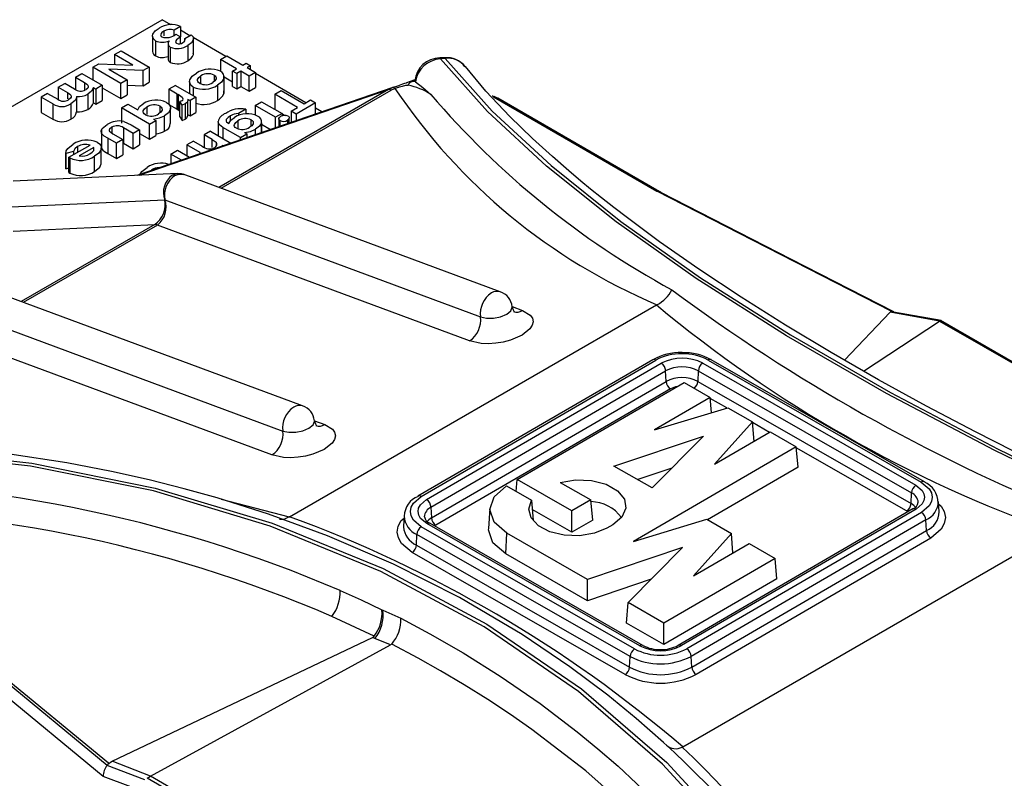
# Model space of a CAD drawing. Header units: inches. Extents: x 0 to 44, y 0 to 34.
# Tile 10 of 13: x 33.5 to 36.7, y 27.3 to 29.7. Entities that reach past the tile are written whole.
import ezdxf

# ---------------------------------------------------------------- set-up
doc = ezdxf.new("R2010")
doc.units = ezdxf.units.IN
doc.header["$LTSCALE"] = 4
doc.header["$MEASUREMENT"] = 0

msp = doc.modelspace()

# ---------------------------------------------------------------- linework, layer by layer
for p, q in [((31.4019, 28.2001), (33.9993, 29.6996)), ((34.027, 29.6836), (33.9993, 29.6996)), ((34.0576, 29.6777), (34.0372, 29.666)), ((34.0372, 29.651), (34.0372, 29.666)), ((34.0576, 29.6777), (34.0576, 29.645)), ((34.087, 29.6489), (34.0576, 29.6659)), ((33.9689, 29.6473), (33.9689, 29.5991)), ((33.9786, 29.6331), (33.9786, 29.5849)), ((34.0046, 29.6628), (34.0046, 29.6483)), ((34.0429, 29.6535), (34.0576, 29.645)), ((34.0576, 29.6242), (34.0576, 29.645)), ((34.0712, 29.6398), (34.0916, 29.6516)), ((34.0712, 29.6328), (34.0712, 29.6398)), ((34.201, 29.5831), (34.0975, 29.6429)), ((34.0983, 29.6377), (34.0983, 29.642)), ((34.0983, 29.5892), (34.0983, 29.6374)), ((34.0184, 29.6224), (34.0184, 29.5742)), ((34.0254, 29.6126), (34.0254, 29.5644)), ((34.0809, 29.6179), (34.0809, 29.5697)), ((33.8493, 29.5889), (33.8697, 29.6007)), ((33.9073, 29.5554), (33.8493, 29.5889)), ((33.8493, 29.5889), (33.8493, 29.5579)), ((33.8697, 29.6007), (33.9581, 29.5496)), ((34.0983, 29.5892), (34.0977, 29.5938)), ((34.184, 29.5733), (34.2044, 29.5851)), ((34.235, 29.5439), (34.184, 29.5733)), ((34.184, 29.5733), (34.184, 29.5362)), ((34.2044, 29.5851), (34.2554, 29.5557)), ((34.8938, 29.5792), (34.8787, 29.5784)), ((34.8954, 29.5763), (34.8804, 29.5755)), ((33.7802, 29.549), (33.7993, 29.56)), ((33.7802, 29.549), (33.7802, 29.5092)), ((33.8686, 29.498), (33.7802, 29.549)), ((33.7993, 29.56), (33.9073, 29.5554)), ((33.9391, 29.5387), (33.8308, 29.5433)), ((33.8308, 29.5433), (33.889, 29.5097)), ((33.9581, 29.5496), (33.9391, 29.5387)), ((33.9581, 29.5496), (33.9581, 29.5014)), ((34.2225, 29.5367), (34.235, 29.5439)), ((34.2554, 29.5557), (34.2656, 29.5616)), ((34.2656, 29.5616), (34.2792, 29.5537)), ((34.2792, 29.5537), (34.269, 29.5478)), ((34.269, 29.5478), (34.2951, 29.5328)), ((34.2792, 29.5419), (34.2792, 29.5537)), ((33.7253, 29.5173), (33.7457, 29.5291)), ((33.7253, 29.5173), (33.7538, 29.5009)), ((33.7253, 29.5173), (33.7253, 29.4783)), ((33.7457, 29.5291), (33.8103, 29.4918)), ((33.889, 29.5097), (33.8686, 29.498)), ((33.889, 29.5097), (33.889, 29.4615)), ((33.9391, 29.4905), (33.9391, 29.5387)), ((34.1225, 29.4985), (34.1225, 29.5221)), ((34.1638, 29.5243), (34.1638, 29.5035)), ((34.1948, 29.5137), (34.1948, 29.4655)), ((34.1955, 29.4739), (34.1955, 29.5221)), ((34.1955, 29.5185), (34.2225, 29.5029)), ((34.2361, 29.5289), (34.2225, 29.5367)), ((34.2225, 29.4885), (34.2225, 29.5367)), ((34.2486, 29.5361), (34.2361, 29.5289)), ((34.2361, 29.5289), (34.2361, 29.4806)), ((34.2747, 29.521), (34.2486, 29.5361)), ((34.2486, 29.5361), (34.2486, 29.4878)), ((34.2951, 29.5328), (34.2747, 29.521)), ((34.2747, 29.4728), (34.2747, 29.521)), ((34.2951, 29.5328), (34.2951, 29.4846)), ((34.4543, 29.4369), (34.2951, 29.5288)), ((34.7997, 29.5093), (34.7729, 29.5001)), ((33.671, 29.4859), (33.6913, 29.4977)), ((33.671, 29.4859), (33.6998, 29.4693)), ((33.671, 29.4859), (33.671, 29.4468)), ((33.7223, 29.4798), (33.6913, 29.4977)), ((33.7538, 29.5009), (33.7538, 29.4774)), ((33.7822, 29.4845), (33.7899, 29.48)), ((33.7822, 29.4363), (33.7822, 29.4845)), ((33.8103, 29.4918), (33.7899, 29.48)), ((33.7899, 29.48), (33.7899, 29.4318)), ((33.8103, 29.4918), (33.8103, 29.4436)), ((33.8103, 29.4834), (33.8686, 29.4497)), ((33.8686, 29.4497), (33.8686, 29.498)), ((33.889, 29.4926), (33.9391, 29.4905)), ((34.7292, 29.4851), (33.919, 29.2067)), ((33.9268, 29.2071), (34.716, 29.4783)), ((33.9391, 29.4905), (33.9581, 29.5014)), ((34.0415, 29.491), (34.0211, 29.4793)), ((34.0472, 29.4642), (34.0211, 29.4793)), ((34.0211, 29.4793), (34.0211, 29.4311)), ((34.0415, 29.491), (34.1061, 29.4538)), ((34.0865, 29.5037), (34.0865, 29.4651)), ((34.0981, 29.4864), (34.0981, 29.4584)), ((34.175, 29.4922), (34.175, 29.444)), ((34.716, 29.4783), (34.1794, 29.1684)), ((34.186, 29.166), (34.7244, 29.4768)), ((34.2225, 29.4885), (34.2361, 29.4806)), ((34.2361, 29.4806), (34.2486, 29.4878)), ((34.2486, 29.4878), (34.2747, 29.4728)), ((34.2747, 29.4728), (34.2951, 29.4846)), ((34.716, 29.4783), (34.7285, 29.4848)), ((34.7365, 29.4821), (34.7244, 29.4768)), ((34.7876, 29.5028), (34.7997, 29.507)), ((34.8, 29.5036), (34.7876, 29.5028)), ((34.7997, 29.507), (34.8, 29.5036)), ((33.637, 29.4663), (33.6166, 29.4545)), ((33.6541, 29.4328), (33.6166, 29.4545)), ((33.6166, 29.4545), (33.6166, 29.4063)), ((33.637, 29.4663), (33.6694, 29.4476)), ((33.6998, 29.4693), (33.6998, 29.4494)), ((33.7282, 29.4564), (33.7282, 29.4081)), ((33.7644, 29.464), (33.7644, 29.4157)), ((33.8686, 29.4497), (33.889, 29.4615)), ((34.0472, 29.4642), (34.0504, 29.4624)), ((34.0472, 29.416), (34.0472, 29.4642)), ((34.0504, 29.4624), (34.0504, 29.4142)), ((34.08, 29.4479), (34.0879, 29.4433)), ((34.1061, 29.4538), (34.0879, 29.4433)), ((34.1061, 29.4538), (34.1061, 29.4055)), ((34.1948, 29.4655), (34.1952, 29.4739)), ((34.3558, 29.4637), (34.3762, 29.4755)), ((34.4283, 29.4219), (34.3558, 29.4637)), ((34.3558, 29.4637), (34.3558, 29.4161)), ((34.3762, 29.4755), (34.4487, 29.4336)), ((34.4487, 29.4336), (34.4691, 29.4454)), ((34.4691, 29.4454), (34.485, 29.4362)), ((35.0437, 29.4575), (35.0435, 29.4575)), ((35.0513, 29.4559), (35.0456, 29.4576)), ((35.0486, 29.4553), (35.5646, 29.1573)), ((35.0542, 29.4541), (35.0486, 29.4553)), ((35.0542, 29.4541), (35.0506, 29.456)), ((35.0542, 29.4541), (35.5618, 29.1611)), ((35.565, 29.1602), (35.0617, 29.4507)), ((33.6541, 29.4328), (33.6541, 29.3846)), ((33.7111, 29.4332), (33.7111, 29.385)), ((33.7822, 29.4363), (33.7899, 29.4318)), ((33.7899, 29.4318), (33.8103, 29.4436)), ((33.871, 29.4201), (33.8914, 29.4319)), ((33.9594, 29.3691), (33.871, 29.4201)), ((33.871, 29.4201), (33.871, 29.3719)), ((33.8914, 29.4319), (33.9225, 29.414)), ((33.951, 29.4232), (33.951, 29.3991)), ((33.993, 29.4049), (33.993, 29.4256)), ((34.0211, 29.4311), (34.0472, 29.416)), ((34.0261, 29.3713), (34.0261, 29.4195)), ((34.0472, 29.416), (34.0504, 29.4142)), ((34.0624, 29.443), (34.0553, 29.4405)), ((34.0625, 29.4292), (34.0553, 29.4405)), ((34.0553, 29.3923), (34.0553, 29.4405)), ((34.072, 29.4328), (34.0625, 29.4292)), ((34.0625, 29.3809), (34.0625, 29.4292)), ((34.072, 29.4328), (34.072, 29.3846)), ((34.0805, 29.3941), (34.0805, 29.4423)), ((34.0879, 29.4433), (34.0879, 29.3951)), ((34.2643, 29.4161), (34.241, 29.4027)), ((34.2643, 29.4161), (34.2643, 29.4012)), ((34.2941, 29.4281), (34.3145, 29.4399)), ((34.2941, 29.4281), (34.2941, 29.398)), ((34.3587, 29.3908), (34.2941, 29.4281)), ((34.3145, 29.4399), (34.3791, 29.4026)), ((34.4079, 29.4101), (34.4283, 29.4219)), ((34.485, 29.4362), (34.4238, 29.4009)), ((34.485, 29.4012), (34.485, 29.4362)), ((34.5045, 29.4079), (34.485, 29.4192)), ((33.6166, 29.4063), (33.6541, 29.3846)), ((33.9725, 29.3851), (33.9798, 29.3809)), ((34.0074, 29.3472), (34.0074, 29.3955)), ((34.0504, 29.4142), (34.0553, 29.4112)), ((34.0553, 29.3923), (34.0625, 29.3809)), ((34.0625, 29.3809), (34.072, 29.3846)), ((34.08, 29.3997), (34.0879, 29.3951)), ((34.0879, 29.3951), (34.1061, 29.4055)), ((34.2159, 29.3798), (34.2159, 29.3948)), ((34.241, 29.4027), (34.241, 29.3958)), ((34.3791, 29.4026), (34.3587, 29.3908)), ((34.3587, 29.3578), (34.3587, 29.3908)), ((34.3689, 29.3863), (34.3689, 29.3613)), ((34.3791, 29.4026), (34.3791, 29.3941)), ((34.3791, 29.402), (34.3884, 29.3967)), ((34.4019, 29.3726), (34.4019, 29.3881)), ((34.4079, 29.4101), (34.4079, 29.3747)), ((34.4238, 29.4009), (34.4079, 29.4101)), ((34.4238, 29.4009), (34.4238, 29.3802)), ((33.8406, 29.3594), (33.8406, 29.3409)), ((33.908, 29.3394), (33.877, 29.3573)), ((33.877, 29.3573), (33.877, 29.3091)), ((33.878, 29.3774), (33.9017, 29.3666)), ((33.9017, 29.3666), (33.9284, 29.3512)), ((33.9594, 29.3691), (33.9798, 29.3809)), ((33.9594, 29.3209), (33.9594, 29.3691)), ((33.9798, 29.3809), (33.9798, 29.3327)), ((34.1766, 29.3754), (34.1766, 29.3327)), ((34.2472, 29.3265), (34.1921, 29.3583)), ((34.1921, 29.3583), (34.1921, 29.3237)), ((34.2395, 29.3796), (34.2395, 29.3562)), ((34.2814, 29.3627), (34.2814, 29.3826)), ((34.2954, 29.336), (34.2954, 29.353)), ((34.3138, 29.3732), (34.3138, 29.3424)), ((34.3139, 29.3798), (34.3139, 29.3806)), ((34.3139, 29.3424), (34.3139, 29.3754)), ((34.3139, 29.3685), (34.3422, 29.3521)), ((34.3728, 29.3627), (34.3728, 29.3801)), ((34.3961, 29.3811), (34.3961, 29.3707)), ((33.8074, 29.3501), (33.8074, 29.3019)), ((33.8081, 29.3396), (33.8081, 29.2914)), ((33.8547, 29.3087), (33.8276, 29.3243)), ((33.8276, 29.3243), (33.8276, 29.2761)), ((33.8331, 29.3463), (33.8436, 29.3386)), ((33.8436, 29.3386), (33.8751, 29.3204)), ((33.9284, 29.3512), (33.908, 29.3394)), ((33.908, 29.2912), (33.908, 29.3394)), ((33.9284, 29.3512), (33.9284, 29.303)), ((33.9284, 29.3388), (33.9594, 29.3209)), ((33.9594, 29.3209), (33.9798, 29.3327)), ((34.1527, 29.3465), (34.1323, 29.3347)), ((34.158, 29.3199), (34.1323, 29.3347)), ((34.1323, 29.3347), (34.1323, 29.2957)), ((34.1527, 29.3465), (34.2173, 29.3092)), ((34.2472, 29.3265), (34.2676, 29.3383)), ((34.2472, 29.3195), (34.2472, 29.3265)), ((34.2604, 29.3424), (34.2676, 29.3383)), ((34.2676, 29.3383), (34.2676, 29.3265)), ((33.7048, 29.264), (33.7715, 29.3025)), ((33.732, 29.298), (33.732, 29.2797)), ((33.7829, 29.2947), (33.7375, 29.2685)), ((33.7829, 29.2856), (33.7829, 29.2947)), ((33.8068, 29.2454), (33.8068, 29.2936)), ((33.8751, 29.3204), (33.8547, 29.3087)), ((33.8547, 29.2604), (33.8547, 29.3087)), ((33.8751, 29.3204), (33.8751, 29.2722)), ((33.8751, 29.31), (33.877, 29.3091)), ((33.877, 29.3091), (33.908, 29.2912)), ((33.908, 29.2912), (33.9284, 29.303)), ((34.0983, 29.3151), (34.0779, 29.3033)), ((34.1203, 29.2789), (34.0779, 29.3033)), ((34.0779, 29.3033), (34.0779, 29.2688)), ((34.0983, 29.3151), (34.1264, 29.2989)), ((34.158, 29.3199), (34.1703, 29.3117)), ((34.158, 29.2947), (34.158, 29.3199)), ((34.1703, 29.3117), (34.1703, 29.2994)), ((34.1917, 29.3004), (34.1899, 29.3015)), ((34.1899, 29.3015), (34.1899, 29.2998)), ((33.7187, 29.2826), (33.6949, 29.2761)), ((33.6949, 29.2789), (33.6949, 29.2307)), ((33.6949, 29.2279), (33.6949, 29.2761)), ((33.7077, 29.2622), (33.7048, 29.264)), ((33.7048, 29.2157), (33.7048, 29.264)), ((33.7077, 29.2622), (33.7077, 29.214)), ((33.7187, 29.2826), (33.7187, 29.272)), ((33.7857, 29.2193), (33.7857, 29.2675)), ((33.8276, 29.2761), (33.8547, 29.2604)), ((33.8547, 29.2604), (33.8751, 29.2722)), ((34.0276, 29.2743), (34.048, 29.2861)), ((34.0604, 29.2553), (34.0276, 29.2743)), ((34.0276, 29.2743), (34.0276, 29.244)), ((34.048, 29.2861), (34.086, 29.2641)), ((34.1203, 29.2759), (34.1203, 29.2789)), ((33.6953, 29.2307), (33.6949, 29.2279)), ((33.6949, 29.2279), (33.7048, 29.2306)), ((34.0486, 29.2127), (33.5281, 29.1887)), ((33.7048, 29.2157), (33.7077, 29.214)), ((33.966, 29.2243), (33.966, 29.2229)), ((35.0694, 28.8382), (34.0662, 29.2104)), ((35.5618, 29.1611), (35.5684, 29.1574)), ((35.5646, 29.1573), (35.5684, 29.1574)), ((36.3062, 28.7767), (35.5646, 29.1573)), ((35.5691, 29.157), (35.5646, 29.1573)), ((35.5684, 29.1574), (35.5691, 29.157)), ((35.5684, 29.1574), (35.5725, 29.1561)), ((35.5742, 29.1543), (35.5691, 29.157)), ((35.5691, 29.157), (35.5732, 29.1557)), ((35.5742, 29.1543), (36.3136, 28.7753)), ((33.522, 29.1072), (34.0078, 29.1295)), ((34.0078, 29.1295), (35.0071, 28.7587)), ((33.5285, 29.0305), (33.976, 29.0511)), ((33.976, 29.0511), (33.5537, 28.8073)), ((33.9844, 29.0496), (33.5603, 28.8048)), ((34.9727, 28.6829), (33.9844, 29.0496)), ((34.4438, 28.477), (33.4406, 28.8493)), ((34.4028, 28.1263), (35.564, 28.7966)), ((35.107, 28.7914), (35.1397, 28.7793)), ((35.564, 28.7966), (35.5655, 28.7974)), ((33.3822, 28.7683), (34.3815, 28.3975)), ((36.1585, 28.6218), (36.3037, 28.7741)), ((36.4592, 28.7457), (36.3037, 28.7741)), ((36.3083, 28.7756), (36.3062, 28.7767)), ((36.3083, 28.7756), (36.3136, 28.7753)), ((36.3136, 28.7753), (36.4644, 28.748)), ((36.2187, 28.5873), (36.4592, 28.7457)), ((36.4592, 28.7457), (36.4593, 28.7457)), ((36.4631, 28.7475), (36.4593, 28.7457)), ((36.4593, 28.7457), (38.4489, 27.5989)), ((36.4631, 28.7475), (36.4644, 28.748)), ((36.4631, 28.7475), (38.4628, 27.5941)), ((36.4632, 28.7473), (36.4644, 28.748)), ((34.3471, 28.3217), (33.3588, 28.6884)), ((35.5519, 28.6229), (34.8092, 28.1911)), ((34.8191, 28.1902), (35.5618, 28.622)), ((34.8364, 28.1803), (35.5791, 28.6121)), ((35.5791, 28.6121), (35.5793, 28.6122)), ((35.7103, 28.6124), (36.3848, 28.2258)), ((35.7275, 28.6223), (36.402, 28.2358)), ((35.7372, 28.6233), (35.737, 28.6235)), ((36.4118, 28.2368), (35.7372, 28.6233)), ((34.8504, 28.1562), (35.593, 28.588)), ((35.5945, 28.5542), (35.593, 28.588)), ((35.6964, 28.5882), (35.6949, 28.5544)), ((35.6964, 28.5882), (36.3709, 28.2016)), ((34.8519, 28.1223), (35.5945, 28.5542)), ((35.1235, 28.2437), (35.6515, 28.5507)), ((35.6515, 28.5507), (35.7337, 28.5036)), ((35.6949, 28.5544), (36.3695, 28.1678)), ((35.6085, 28.5309), (34.8658, 28.0991)), ((35.7337, 28.5036), (35.5577, 28.4013)), ((35.738, 28.4558), (35.7337, 28.5036)), ((35.7868, 28.4705), (35.7339, 28.5008)), ((35.5577, 28.4013), (35.7899, 28.4714)), ((35.7899, 28.4714), (35.8677, 28.4268)), ((34.4814, 28.4303), (34.5141, 28.4181)), ((35.8677, 28.4268), (35.7479, 28.2923)), ((35.8726, 28.3648), (35.8677, 28.4268)), ((35.9216, 28.3932), (35.8679, 28.424)), ((35.7479, 28.2923), (35.9239, 28.3946)), ((35.9239, 28.3946), (36.0061, 28.3475)), ((35.4291, 28.2866), (35.7129, 28.3817)), ((35.7129, 28.3817), (35.5502, 28.2172)), ((36.0061, 28.3475), (35.491, 28.048)), ((36.0119, 28.2832), (36.0061, 28.3475)), ((36.3556, 28.1445), (36.0063, 28.3447)), ((35.5502, 28.2172), (35.4291, 28.2866)), ((35.503, 28.2443), (35.6137, 28.2814)), ((36.0119, 28.2832), (35.7256, 28.1167)), ((35.1201, 28.206), (35.1235, 28.2437)), ((35.2965, 28.1446), (35.1235, 28.2437)), ((35.2596, 28.2351), (35.3566, 28.1795)), ((36.4118, 28.2368), (36.4116, 28.2369)), ((35.0892, 28.2237), (35.1686, 28.1782)), ((36.3695, 28.1678), (36.3709, 28.2016)), ((34.1866, 28.1819), (34.4015, 28.1254)), ((35.1686, 28.1782), (35.1734, 28.1145)), ((35.3566, 28.1795), (35.2965, 28.1446)), ((35.3624, 28.1152), (35.3566, 28.1795)), ((36.4583, 28.1417), (36.4562, 28.1746)), ((34.8504, 28.1562), (34.8519, 28.1223)), ((35.0362, 28.1534), (35.0321, 28.089)), ((35.2965, 28.0769), (35.1708, 28.1489)), ((35.2965, 28.0769), (35.2965, 28.1446)), ((36.3754, 28.151), (35.6328, 27.7191)), ((36.3853, 28.15), (35.6427, 27.7182)), ((36.4026, 28.1401), (35.6599, 27.7083)), ((34.4015, 28.1254), (34.4028, 28.1263)), ((34.7655, 28.1294), (34.7634, 28.0964)), ((35.3624, 28.1152), (35.2965, 28.0769)), ((35.491, 28.048), (35.7232, 28.1181)), ((36.4166, 28.116), (35.6739, 27.6842)), ((35.7232, 28.1181), (35.801, 28.0735)), ((36.4181, 28.0822), (36.4166, 28.116)), ((34.7634, 28.0964), (34.7633, 28.0947)), ((35.4942, 27.7079), (34.8197, 28.0945)), ((35.5114, 27.7179), (34.8369, 28.1045)), ((35.5212, 27.7189), (34.8467, 28.1055)), ((35.0872, 28.0085), (35.0901, 28.0745)), ((35.3461, 27.9278), (35.0901, 28.0745)), ((35.4257, 28.1011), (35.4071, 28.0903)), ((35.6469, 27.3981), (36.8254, 28.0784)), ((35.6754, 27.6503), (36.4181, 28.0822)), ((34.8044, 28.0365), (34.8058, 28.0704)), ((35.4804, 27.6838), (34.8058, 28.0704)), ((35.801, 28.0735), (35.6812, 27.9389)), ((36.432, 28.0589), (35.6894, 27.6271)), ((35.8059, 28.0115), (35.801, 28.0735)), ((35.465, 27.6266), (34.7905, 28.0132)), ((34.8044, 28.0365), (35.4789, 27.6499)), ((35.6462, 28.0284), (35.3461, 27.9278)), ((35.4741, 27.8544), (35.6462, 28.0284)), ((35.6812, 27.9389), (35.8572, 28.0413)), ((35.8572, 28.0413), (35.9394, 27.9942)), ((35.3454, 27.8605), (35.0872, 28.0085)), ((35.9394, 27.9942), (35.5874, 27.7895)), ((35.9452, 27.9299), (35.9394, 27.9942)), ((35.547, 27.9281), (35.3454, 27.8605)), ((35.3454, 27.8605), (35.3461, 27.9278)), ((35.9452, 27.9299), (35.5874, 27.7219)), ((34.6978, 27.83), (34.7548, 27.805)), ((35.469, 27.7897), (35.4741, 27.8544)), ((35.5874, 27.7895), (35.4741, 27.8544)), ((33.8254, 27.3389), (33.2516, 27.8135)), ((33.2518, 27.8222), (33.8297, 27.347)), ((34.6706, 27.7483), (34.537, 27.8107)), ((33.8133, 27.3043), (33.2354, 27.7809)), ((35.5874, 27.7219), (35.469, 27.7897)), ((35.5874, 27.7219), (35.5874, 27.7895)), ((33.8412, 27.3525), (34.6649, 27.7439)), ((34.6729, 27.7409), (34.6649, 27.7439)), ((34.7227, 27.7207), (34.6729, 27.7409)), ((33.9631, 27.3047), (34.7227, 27.7207)), ((34.7267, 27.7228), (34.726, 27.7232)), ((35.4789, 27.6499), (35.4804, 27.6838)), ((35.6754, 27.6503), (35.6739, 27.6842)), ((35.6894, 27.6271), (35.689, 27.6269)), ((35.6469, 27.3981), (35.6452, 27.3973)), ((33.8254, 27.3389), (33.8314, 27.3456)), ((33.9452, 27.2937), (33.8254, 27.3389)), ((33.9631, 27.3047), (33.8412, 27.3525)), ((33.9007, 27.271), (33.8133, 27.3043)), ((33.9527, 27.2982), (33.9629, 27.3046)), ((36.1271, 26.0441), (33.9527, 27.2982)), ((33.9629, 27.3046), (33.9631, 27.3047)), ((36.1328, 26.0509), (33.9629, 27.3046))]:
    msp.add_line(p, q)
at = {"flags": 128}
for points in [[(33.9786, 29.6331), (33.9728, 29.6375), (33.9696, 29.6427), (33.9689, 29.648), (33.9703, 29.6538), (33.9778, 29.664), (33.9899, 29.6726)], [(34.0046, 29.6628), (33.9991, 29.6589), (33.9956, 29.6542), (33.9949, 29.6516), (33.9951, 29.6492), (33.9965, 29.6468), (33.9991, 29.6448)], [(34.0576, 29.645), (34.0455, 29.6358), (34.0422, 29.6304), (34.0424, 29.6275), (34.0433, 29.6261), (34.0447, 29.625)], [(34.0651, 29.6271), (34.0689, 29.6298), (34.0714, 29.633), (34.0723, 29.6364), (34.0721, 29.6381), (34.0712, 29.6398)], [(34.0983, 29.6374), (34.0926, 29.6268), (34.0809, 29.6179)], [(34.0916, 29.6516), (34.0973, 29.6449), (34.0983, 29.6374)], [(34.0189, 29.5742), (34.0187, 29.5723), (34.0209, 29.568), (34.0254, 29.5644)], [(34.8786, 29.5784), (34.8788, 29.5783), (34.8796, 29.5775), (34.8804, 29.5755)], [(38.6265, 27.5136), (38.203, 27.6623), (37.7897, 27.8198), (37.3869, 27.9859), (37.0005, 28.1585), (36.6342, 28.336), (36.2916, 28.5165), (35.975, 28.6989), (35.6896, 28.8802), (35.4365, 29.0592), (35.2156, 29.2359), (35.0291, 29.4091), (34.8804, 29.5755)], [(34.8937, 29.5789), (34.8939, 29.5791), (34.8954, 29.5763)], [(34.8954, 29.5763), (35.044, 29.4102), (35.2303, 29.2375), (35.4508, 29.0612), (35.7035, 28.8826), (35.9885, 28.7018), (36.3046, 28.5198), (36.6452, 28.3404), (37.0069, 28.1651), (37.3896, 27.9941), (37.7914, 27.8282), (38.2041, 27.6709), (38.6265, 27.5225)], [(36.754, 28.3033), (36.5734, 28.3946), (36.4181, 28.4766), (36.2661, 28.5601), (36.1171, 28.6456), (35.9719, 28.7327), (35.8319, 28.8208), (35.6975, 28.91), (35.5739, 28.9966), (35.472, 29.0719), (35.4286, 29.1053), (35.3898, 29.1359), (35.3553, 29.1636), (35.3248, 29.1887), (35.2865, 29.221), (35.2346, 29.2662), (35.1714, 29.3239), (35.1002, 29.3933), (35.0244, 29.4737), (34.9591, 29.5516)], [(34.0981, 29.4864), (34.0916, 29.4913), (34.0878, 29.4971), (34.0865, 29.5033), (34.0874, 29.5094), (34.095, 29.521), (34.1081, 29.5308)], [(34.1185, 29.4981), (34.1148, 29.5007), (34.1124, 29.5038), (34.1114, 29.507), (34.1116, 29.5105), (34.1154, 29.5168), (34.1225, 29.5221)], [(34.1638, 29.5243), (34.1674, 29.5217), (34.1699, 29.5187), (34.1709, 29.5155), (34.1706, 29.5121), (34.1668, 29.5058), (34.1598, 29.5005)], [(34.1948, 29.5137), (34.1878, 29.5021), (34.175, 29.4922)], [(33.7538, 29.5009), (33.7615, 29.4957), (33.7645, 29.4927), (33.766, 29.4894), (33.7659, 29.4862), (33.7645, 29.4831), (33.7576, 29.4771)], [(33.7822, 29.4845), (33.7765, 29.4733), (33.7644, 29.464)], [(34.7365, 29.4821), (34.7416, 29.484), (34.7471, 29.4858), (34.7472, 29.4859), (34.7481, 29.4861), (34.7504, 29.4868), (34.759, 29.4893), (34.7597, 29.4895), (34.7708, 29.492), (34.7722, 29.4922), (34.7729, 29.4923), (34.7729, 29.4923), (34.773, 29.4923), (34.773, 29.4923), (34.773, 29.4923), (34.773, 29.4923), (34.773, 29.4923), (34.773, 29.4923), (34.773, 29.4923), (34.7728, 29.4922), (34.7728, 29.4922), (34.7728, 29.4922), (34.7728, 29.4922), (34.7728, 29.4922), (34.7728, 29.4922), (34.7728, 29.4922), (34.7728, 29.4922), (34.7728, 29.4922), (34.7777, 29.4923)], [(34.7729, 29.5001), (34.7771, 29.5015), (34.7876, 29.5028)], [(34.801, 29.5028), (34.8005, 29.5032), (34.8, 29.5036)], [(34.801, 29.5028), (34.8247, 29.4852), (34.8498, 29.4632)], [(33.6998, 29.4693), (33.7075, 29.4641), (33.7105, 29.4611), (33.7118, 29.4578), (33.7115, 29.4544), (33.7097, 29.4511), (33.7029, 29.4455)], [(33.7282, 29.4564), (33.7281, 29.4531), (33.7274, 29.4499), (33.7239, 29.4438), (33.7111, 29.4332)], [(34.0624, 29.443), (34.064, 29.4441), (34.0651, 29.4453), (34.0658, 29.4482), (34.0651, 29.451), (34.063, 29.4536), (34.0504, 29.4624)], [(34.08, 29.4479), (34.0806, 29.4459), (34.0808, 29.4438), (34.0795, 29.4397), (34.0765, 29.436), (34.072, 29.4328)], [(35.0616, 29.4505), (35.06, 29.452), (35.0542, 29.4541)], [(33.9225, 29.414), (33.9283, 29.4247), (33.9399, 29.4337)], [(33.9466, 29.3988), (33.9428, 29.4014), (33.9404, 29.4045), (33.9394, 29.4078), (33.9398, 29.4113), (33.9438, 29.4178), (33.951, 29.4232)], [(33.993, 29.4256), (33.9966, 29.423), (33.999, 29.4199), (34, 29.4167), (33.9996, 29.4132), (33.9957, 29.4069), (33.9885, 29.4016)], [(34.0131, 29.4375), (34.0165, 29.4354), (34.0196, 29.433), (34.0239, 29.4277), (34.0259, 29.4221), (34.0256, 29.416), (34.0195, 29.4049), (34.0074, 29.3955)], [(33.9725, 29.3851), (33.9914, 29.3886), (34.0074, 29.3955)], [(34.2159, 29.3948), (34.208, 29.3895), (34.2027, 29.3832), (34.202, 29.3795), (34.2025, 29.3779), (34.2036, 29.3764), (34.2111, 29.3709)], [(34.2111, 29.3709), (34.2168, 29.3815), (34.2285, 29.3903)], [(34.3728, 29.3801), (34.3708, 29.3815), (34.3695, 29.3832), (34.3689, 29.385), (34.369, 29.3869), (34.3707, 29.3904), (34.3745, 29.3934)], [(34.398, 29.3943), (34.4, 29.3929), (34.4013, 29.3912), (34.4018, 29.3894), (34.4018, 29.3875), (34.3999, 29.384), (34.3961, 29.3811)], [(33.8081, 29.3396), (33.8067, 29.3474), (33.8101, 29.3551), (33.8259, 29.3679)], [(33.8406, 29.3594), (33.8335, 29.3534), (33.8322, 29.3499), (33.8323, 29.3481), (33.8331, 29.3463)], [(34.1921, 29.3583), (34.1809, 29.3668), (34.1775, 29.3718), (34.1766, 29.3771)], [(34.2348, 29.3559), (34.2312, 29.3585), (34.2288, 29.3615), (34.2279, 29.3647), (34.2283, 29.3681), (34.2323, 29.3743), (34.2395, 29.3796)], [(34.2604, 29.3424), (34.2794, 29.3461), (34.2954, 29.353)], [(34.2814, 29.3826), (34.2849, 29.38), (34.2872, 29.3769), (34.2879, 29.3737), (34.2874, 29.3703), (34.2832, 29.3641), (34.2761, 29.3589)], [(34.3138, 29.3732), (34.3075, 29.3622), (34.2954, 29.353)], [(33.8276, 29.3243), (33.8164, 29.3314), (33.8081, 29.3396)], [(33.6949, 29.2761), (33.696, 29.2844), (33.7007, 29.2922), (33.7178, 29.3055)], [(33.732, 29.298), (33.723, 29.2909), (33.7187, 29.2826)], [(33.7944, 29.3116), (33.801, 29.3067), (33.8053, 29.3011), (33.8068, 29.2952), (33.8061, 29.2888), (33.7988, 29.2773), (33.7857, 29.2675)], [(34.1643, 29.2943), (34.1671, 29.2961), (34.1694, 29.298), (34.1724, 29.3025), (34.1727, 29.3072), (34.1703, 29.3117)], [(33.7712, 29.2748), (33.7783, 29.2799), (33.783, 29.2857)], [(33.7857, 29.2193), (33.8021, 29.2329), (33.8067, 29.2434), (33.8064, 29.2453)], [(33.93, 29.2105), (33.9301, 29.2108), (33.9348, 29.2186), (33.9519, 29.2319)], [(34.0317, 29.2076), (34.0455, 29.2124), (34.0486, 29.2121)], [(34.04, 29.2061), (34.0537, 29.211), (34.0684, 29.2095)], [(34.0685, 29.2096), (34.0605, 29.2118), (34.0487, 29.2127)], [(35.5618, 29.1611), (35.5647, 29.1604), (35.5671, 29.1593)], [(35.5728, 29.1561), (35.5701, 29.1576), (35.5671, 29.1593)], [(35.578, 29.1534), (35.5759, 29.1545), (35.5733, 29.1558)], [(36.3154, 28.7746), (35.9894, 28.942), (35.5801, 29.1519)], [(35.0071, 28.7587), (35.026, 28.7547), (35.0484, 28.755), (35.0708, 28.7595), (35.0899, 28.7675), (35.1028, 28.7779), (35.1074, 28.7891), (35.1073, 28.7911)], [(35.1397, 28.7793), (35.1641, 28.7647), (35.1711, 28.7546), (35.1734, 28.7436), (35.1708, 28.7321), (35.1634, 28.7205), (35.1384, 28.7006), (35.1019, 28.685), (35.0791, 28.6791), (35.0553, 28.6754), (35.0315, 28.674), (35.0088, 28.675), (34.9727, 28.6829)], [(36.3083, 28.7756), (36.3055, 28.7751), (36.3037, 28.7741)], [(38.4669, 27.5926), (37.5729, 28.1082), (36.4641, 28.7479)], [(35.6301, 28.5383), (35.6243, 28.5372), (35.6085, 28.5309)], [(34.5141, 28.4181), (34.5385, 28.4035), (34.5455, 28.3935), (34.5478, 28.3824), (34.5452, 28.3709), (34.5378, 28.3593), (34.5128, 28.3394), (34.4763, 28.3238), (34.4535, 28.3179), (34.4296, 28.3143), (34.4059, 28.3129), (34.3832, 28.3139), (34.3471, 28.3217)], [(34.3815, 28.3975), (34.4004, 28.3935), (34.4228, 28.3938), (34.4452, 28.3983), (34.4643, 28.4064), (34.4772, 28.4168), (34.4818, 28.4279), (34.4817, 28.4299)], [(35.5861, 27.4118), (35.4998, 27.4878), (35.4095, 27.5615), (35.2899, 27.6514), (35.1388, 27.7534), (34.9401, 27.8708), (34.7319, 27.9762), (34.523, 28.0661), (34.3363, 28.1346), (34.1737, 28.186), (34.0697, 28.215), (33.9584, 28.243), (33.8394, 28.2694), (33.6981, 28.2965), (33.5175, 28.3244), (33.2965, 28.3489), (33.0349, 28.3649), (32.7715, 28.3665)], [(36.313, 26.1869), (36.1853, 26.5055), (36.0204, 26.8058), (35.8184, 27.0871), (35.5833, 27.3433), (35.3168, 27.5735), (35.0188, 27.7775), (34.6916, 27.9531), (34.3418, 28.0966), (33.9722, 28.2077), (33.5828, 28.2864), (33.1759, 28.3318), (32.7589, 28.343)], [(32.7607, 28.3519), (33.1788, 28.3409), (33.5868, 28.2956), (33.9773, 28.2168), (34.348, 28.1057), (34.6987, 27.9621), (35.0269, 27.7864), (35.327, 27.5813), (35.5968, 27.3482), (35.8338, 27.0894), (36.0359, 26.8074), (36.2007, 26.5064), (36.3284, 26.1869)], [(35.2596, 28.2351), (35.3082, 28.2431), (35.3585, 28.241), (35.4046, 28.229), (35.4407, 28.2086), (35.4624, 28.1823), (35.4672, 28.1532), (35.4544, 28.125), (35.4257, 28.1011)], [(36.402, 28.2358), (36.4268, 28.2148), (36.4341, 28.2017), (36.4366, 28.188), (36.4343, 28.1743), (36.4271, 28.1611), (36.4026, 28.1401)], [(35.0901, 28.0745), (35.0503, 28.1087), (35.0361, 28.149), (35.0498, 28.1894), (35.0892, 28.2237)], [(36.3848, 28.2258), (36.4045, 28.2092), (36.4103, 28.1988), (36.4122, 28.1879), (36.4104, 28.1771), (36.4047, 28.1667), (36.3853, 28.15)], [(34.8197, 28.0945), (34.7949, 28.1154), (34.7876, 28.1286), (34.7851, 28.1423), (34.7874, 28.156), (34.7946, 28.1692), (34.8191, 28.1902)], [(34.8092, 28.1911), (34.8092, 28.1911), (34.8095, 28.1912)], [(34.8369, 28.1045), (34.8172, 28.1211), (34.8114, 28.1314), (34.8095, 28.1423), (34.8113, 28.1532), (34.817, 28.1636), (34.8364, 28.1803)], [(35.4071, 28.0903), (35.3673, 28.0739), (35.3203, 28.0661), (35.2715, 28.0678), (35.2265, 28.0787), (35.1903, 28.0977), (35.1671, 28.1226), (35.1596, 28.1505), (35.1686, 28.1782)], [(36.3832, 28.1568), (36.3783, 28.1616), (36.3695, 28.1678)], [(36.4567, 28.167), (36.4648, 28.1601), (36.4746, 28.1425), (36.4781, 28.1238), (36.4748, 28.105), (36.4652, 28.0874), (36.432, 28.0589)], [(34.4015, 28.1254), (34.3847, 28.1176), (34.3738, 28.1176), (34.3711, 28.119)], [(34.7905, 28.0132), (34.7569, 28.0415), (34.7471, 28.0591), (34.7436, 28.0779), (34.7469, 28.0967), (34.7565, 28.1143), (34.765, 28.1216)], [(34.8519, 28.1223), (34.8431, 28.1161), (34.8383, 28.1112)], [(35.0872, 28.0085), (35.0464, 28.0435), (35.032, 28.0849), (35.0334, 28.089)], [(34.5629, 27.8927), (34.6292, 27.8627), (34.6948, 27.8315)], [(34.6948, 27.8315), (34.6963, 27.8308), (34.6978, 27.83)], [(34.7548, 27.805), (34.8472, 27.7557), (34.9526, 27.6951), (35.0695, 27.6218), (35.1959, 27.5348), (35.3129, 27.4458), (35.3787, 27.3916), (35.4422, 27.3365), (35.5012, 27.2822), (35.5583, 27.2267), (35.6174, 27.1658), (35.6781, 27.0993), (35.7339, 27.0342), (35.7933, 26.96), (35.8556, 26.8762), (35.9196, 26.7828), (35.9842, 26.6794), (36.0323, 26.5952), (36.0684, 26.5273), (36.1091, 26.4446), (36.156, 26.34), (36.196, 26.2401), (36.2222, 26.1681), (36.2369, 26.1248)], [(34.6649, 27.7439), (34.6683, 27.7459), (34.6706, 27.7483)], [(34.726, 27.7232), (34.7245, 27.7219), (34.7227, 27.7207)], [(36.1859, 26.0649), (36.1375, 26.2018), (36.0865, 26.3266), (36.0238, 26.4605), (35.9622, 26.5767), (35.8874, 26.7018), (35.8131, 26.8128), (35.7273, 26.9274), (35.6397, 27.0323), (35.495, 27.1834), (35.3401, 27.3217), (35.1698, 27.4528), (35.1019, 27.5002), (35.0304, 27.5474), (34.9556, 27.5942), (34.8802, 27.6389), (34.8101, 27.6784), (34.7267, 27.7228)], [(33.8297, 27.347), (33.8305, 27.3463), (33.8314, 27.3456)], [(33.8314, 27.3456), (33.8358, 27.3494), (33.8412, 27.3525)]]:
    msp.add_lwpolyline(points, dxfattribs=at)
for centre, radius, start, end in [((34.0283, 29.6138), 0.0703, 65.4139, 123.1805), ((34.0241, 29.6307), 0.0376, 69.627, 121.3289), ((34.0014, 29.6825), 0.0544, 245.1628, 292.4212), ((34.0131, 29.6884), 0.0458, 252.2046, 310.4391), ((34.0306, 29.6235), 0.0121, 134.2883, 244.1252), ((34.0482, 29.6665), 0.0585, 246.98, 303.9315), ((34.053, 29.6446), 0.0213, 247.3242, 304.8041), ((33.9837, 29.5982), 0.0142, 176.1725, 248.9951), ((34.0006, 29.6297), 0.0499, 243.8387, 290.9831), ((34.0662, 29.6003), 0.034, 295.6755, 340.9476), ((34.8784, 29.4993), 0.0791, 89.8555, 175.4879), ((34.8855, 29.4903), 0.0854, 93.4622, 171.5567), ((34.8993, 29.5027), 0.0767, 39.8961, 94.226), ((34.9061, 29.5145), 0.0628, 34.8539, 99.8314), ((34.048, 29.6211), 0.0611, 248.2783, 302.6331), ((34.1511, 29.4624), 0.0808, 65.8728, 122.1865), ((34.1451, 29.4864), 0.0422, 63.6745, 122.3543), ((34.176, 29.5185), 0.0194, 345.5906, 65.3727), ((33.7421, 29.5061), 0.0329, 233.0483, 297.966), ((34.131, 29.5622), 0.0827, 246.5481, 302.1892), ((34.137, 29.5361), 0.0423, 243.9657, 302.5772), ((34.7166, 29.457), 0.0213, 68.6563, 91.5784), ((33.4614, 33.2448), 3.9677, 288.6229, 289.3013), ((34.7296, 29.4751), 0.00981, 45.8703, 96.8846), ((36.2956, 30.5256), 1.8761, 213.7931, 247.0976), ((34.8037, 29.4779), 0.0297, 122.8414, 151.0136), ((34.7354, 29.2835), 0.213, 57.5048, 78.5362), ((33.6878, 29.4724), 0.0309, 233.4958, 299.342), ((33.7345, 29.5162), 0.0602, 263.9779, 299.7558), ((34.1561, 29.4814), 0.0419, 296.8849, 337.6411), ((36.8992, 31.211), 2.6935, 220.4599, 241.4656), ((35.0447, 29.4533), 0.00432, 27.1575, 104.5593), ((33.6823, 29.4777), 0.053, 237.8429, 302.9383), ((33.7345, 29.4681), 0.0603, 263.995, 299.7386), ((33.7494, 29.4468), 0.0344, 295.7224, 342.2591), ((33.9801, 29.3677), 0.0773, 64.6741, 121.3169), ((33.9743, 29.3863), 0.0436, 64.5497, 122.203), ((34.1307, 29.5146), 0.0834, 252.8382, 302.1318), ((34.2482, 29.3338), 0.0839, 78.9177, 124.5065), ((33.6823, 29.4294), 0.0529, 237.8393, 302.9418), ((33.7023, 29.4094), 0.0259, 289.8701, 357.3065), ((33.965, 29.4376), 0.043, 244.5857, 303.1376), ((34.0665, 29.3978), 0.0143, 292.831, 345.1539), ((34.2133, 29.3672), 0.038, 109.4309, 164.8654), ((34.2439, 29.3499), 0.0529, 93.1473, 122.0214), ((34.2689, 29.3258), 0.0761, 64.5668, 122.1066), ((34.2632, 29.3432), 0.0434, 65.234, 123.1319), ((34.2942, 29.3762), 0.0198, 351.4265, 68.0052), ((34.3871, 29.372), 0.0248, 64.0097, 120.5707), ((33.8638, 29.3077), 0.0712, 78.4565, 122.1851), ((33.8572, 29.3309), 0.033, 53.2348, 120.3079), ((33.9997, 29.3718), 0.0258, 287.3772, 358.7981), ((34.2528, 29.3942), 0.0423, 244.8095, 303.4276), ((34.3836, 29.4029), 0.0252, 244.8398, 299.9292), ((33.9707, 29.4094), 0.0722, 277.2532, 300.5129), ((33.7616, 29.2393), 0.0794, 65.5659, 123.4245), ((33.7565, 29.2586), 0.0464, 71.1033, 121.9519), ((33.7727, 29.2901), 0.0112, 337.3042, 24.2873), ((33.8576, 29.3346), 0.0658, 221.0991, 242.8046), ((34.1488, 29.3251), 0.0345, 229.4869, 296.7681), ((33.7422, 29.3306), 0.0766, 243.2182, 304.6167), ((33.7459, 29.3165), 0.0487, 260.0881, 301.271), ((33.9962, 29.1658), 0.0796, 72.2774, 123.7905), ((33.9909, 29.1839), 0.0474, 90.2106, 121.5251), ((33.7418, 29.2878), 0.0814, 245.1816, 302.6532), ((34.0709, 29.1529), 0.0673, 125.6555, 200.3211), ((34.0832, 29.1429), 0.0766, 124.3297, 190.0624), ((34.0323, 29.1863), 0.0213, 68.6563, 91.5784), ((35.574, 29.1455), 0.00881, 46.2926, 88.5171), ((33.9331, 29.1141), 0.0762, 304.2538, 11.6721), ((33.9428, 29.1052), 0.0694, 306.8129, 20.5078), ((33.9766, 29.0298), 0.0213, 68.6563, 91.5784), ((35.0858, 28.7687), 0.0793, 123.9202, 187.2463), ((35.0592, 28.8075), 0.0323, 71.4365, 123.2602), ((35.0535, 28.7868), 0.0537, 4.5554, 72.4913), ((35.5195, 28.8902), 0.1036, 296.3718, 333.9623), ((39.0252, 33.4301), 5.716, 233.3422, 247.815), ((35.1331, 28.7931), 0.0258, 184.3425, 228.8941), ((38.2126, 31.9817), 4.1424, 230.2542, 250.4353), ((35.122, 28.8063), 0.0323, 250.8823, 303.2866), ((34.9284, 28.7487), 0.0793, 303.9202, 7.2463), ((35.6389, 28.4717), 0.174, 88.0051, 119.8326), ((35.6424, 28.4694), 0.1726, 89.2303, 117.7322), ((35.6473, 28.4689), 0.1731, 62.4244, 90.8782), ((35.65, 28.4673), 0.1783, 60.8458, 91.6378), ((35.556, 28.6144), 0.00949, 52.9745, 116.1312), ((35.6171, 28.5268), 0.1102, 119.9972, 120.1771), ((35.5629, 28.5866), 0.0302, 2.6318, 57.6073), ((35.6449, 28.4857), 0.1425, 62.6993, 117.4204), ((35.7267, 28.5869), 0.0303, 122.8188, 177.4208), ((35.7333, 28.6143), 0.00994, 67.6748, 125.6768), ((35.6449, 28.4883), 0.1124, 62.7291, 117.5103), ((35.6449, 28.4574), 0.1091, 62.7291, 117.5103), ((35.6248, 28.5565), 0.0304, 184.5007, 237.4771), ((35.6639, 28.5569), 0.0311, 308.4302, 355.2685), ((34.4601, 28.4075), 0.0793, 123.9202, 187.2463), ((34.4336, 28.4463), 0.0323, 71.4365, 123.2602), ((34.4278, 28.4256), 0.0537, 4.5554, 72.4913), ((34.5075, 28.432), 0.0258, 184.3425, 228.8941), ((34.4964, 28.4451), 0.0323, 250.8823, 303.2866), ((34.3028, 28.3875), 0.0793, 303.9202, 7.2463), ((32.8859, 23.9821), 4.255, 66.7894, 90.7236), ((36.4078, 28.2277), 0.00994, 67.6748, 125.6768), ((36.3818, 28.1689), 0.0738, 0.5512, 66.3853), ((36.4013, 28.2003), 0.0303, 122.8188, 177.4208), ((36.3558, 28.1679), 0.037, 6.2617, 65.7776), ((34.8333, 28.1278), 0.0673, 110.6281, 179.3858), ((34.8133, 28.1819), 0.0101, 54.7702, 112.5496), ((34.8203, 28.1548), 0.0302, 2.6318, 57.6073), ((35.3538, 28.051), 0.1231, 36.2887, 88.4568), ((36.3679, 28.1744), 0.0244, 287.1876, 353.9407), ((36.39, 28.1767), 0.0662, 293.6184, 358.2188), ((32.8898, 23.9858), 4.1645, 66.7019, 90.786), ((34.8649, 28.1234), 0.0358, 113.8544, 175.5484), ((36.339, 28.1701), 0.0306, 302.9457, 355.5677), ((36.3796, 28.1424), 0.00949, 52.9745, 116.1312), ((36.3864, 28.1146), 0.0302, 2.6318, 57.6073), ((36.3929, 28.1426), 0.0655, 292.6378, 359.1994), ((33.0077, 24.3159), 4.0577, 49.4267, 69.8898), ((34.8307, 28.1307), 0.0653, 182.2944, 247.65), ((34.8554, 28.1304), 0.0262, 189.1391, 251.2849), ((34.8427, 28.0965), 0.00985, 65.8924, 125.835), ((34.8822, 28.1247), 0.0304, 184.5007, 237.4771), ((34.8315, 28.0992), 0.0683, 183.8082, 246.6215), ((34.8362, 28.069), 0.0303, 122.8188, 177.4208), ((36.4483, 28.0846), 0.0304, 184.5007, 237.4771), ((34.7739, 28.0389), 0.0306, 302.9457, 355.5677), ((34.4356, 27.8879), 0.1274, 322.7335, 2.1806), ((34.577, 27.8206), 0.1184, 322.324, 5.0788), ((34.585, 27.8135), 0.114, 320.4148, 8.3271), ((34.6357, 27.801), 0.1192, 319.2433, 1.9221), ((35.5107, 27.6824), 0.0303, 122.8188, 177.4208), ((35.5768, 27.8677), 0.1798, 242.6885, 297.5508), ((35.5171, 27.7105), 0.00932, 62.7174, 127.6321), ((35.5768, 27.8445), 0.1424, 242.6885, 297.5508), ((35.5716, 27.8075), 0.1016, 240.478, 272.922), ((35.5805, 27.8135), 0.1076, 268.0047, 298.8333), ((35.6369, 27.7104), 0.00969, 53.7992, 116.5756), ((35.6438, 27.6828), 0.0302, 2.6318, 57.6073), ((35.5768, 27.8708), 0.2103, 242.7291, 297.5103), ((35.4484, 27.6523), 0.0306, 302.9457, 355.5677), ((35.5768, 27.8398), 0.2136, 242.7291, 297.5103), ((35.7057, 27.6527), 0.0304, 184.5007, 237.4771), ((35.5768, 27.8431), 0.2436, 242.6993, 297.4204), ((33.6093, 25.2298), 2.9443, 18.4741, 47.824), ((35.6244, 27.4351), 0.0432, 227.5239, 298.8746), ((33.4339, 25.0651), 3.2139, 18.64, 46.5232), ((33.8656, 27.3055), 0.0523, 140.1927, 181.2256)]:
    msp.add_arc(centre, radius, start, end)

doc.saveas('drawing.dxf')
